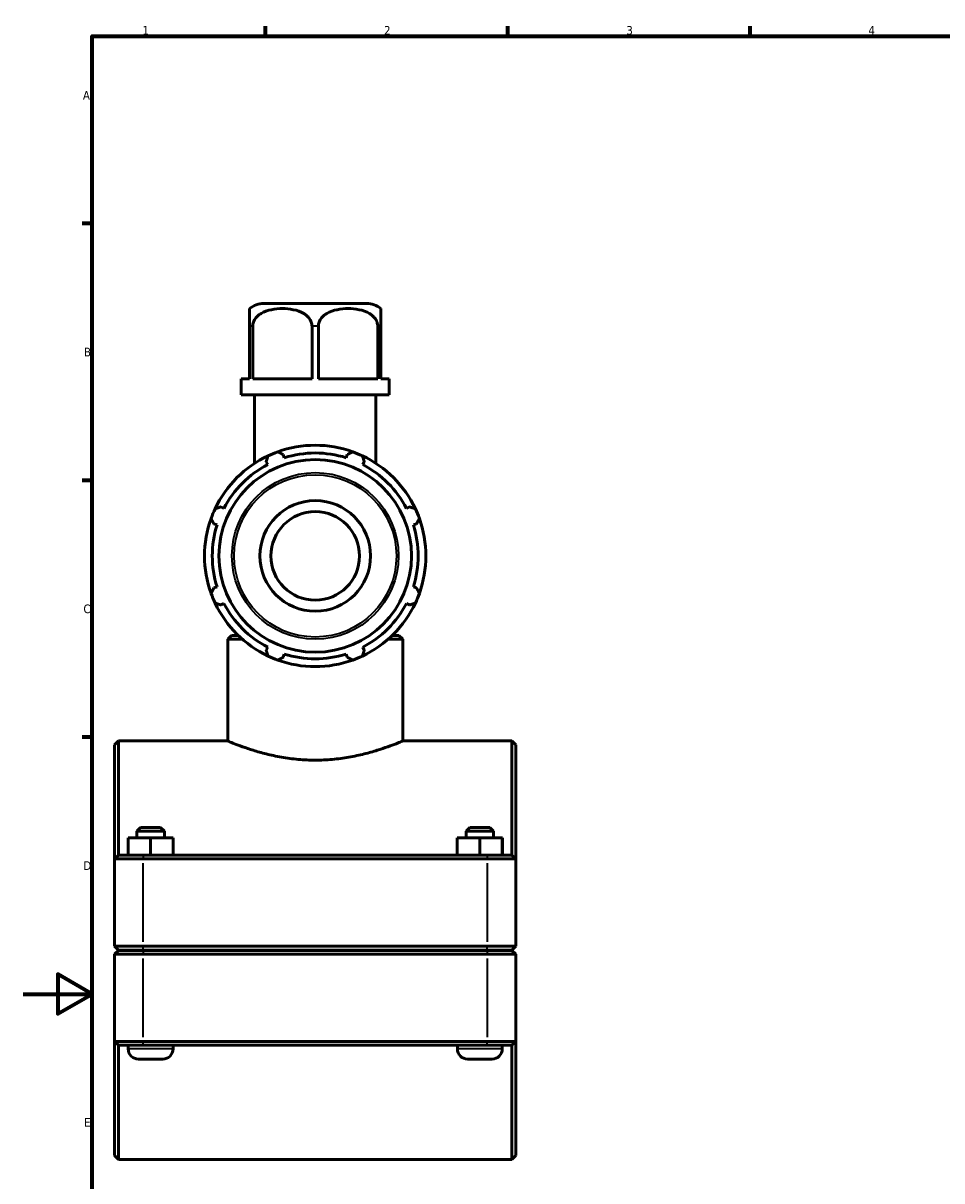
# Model space of a CAD drawing. Header units: millimetres. Extents: x 0 to 904, y -25 to 1297.
# Tile 2 of 6: x 0 to 266, y 243 to 578. Entities that reach past the tile are written whole.
import ezdxf

# ---------------------------------------------------------------- set-up
doc = ezdxf.new("R2010")
doc.units = ezdxf.units.MM
for name, color, linetype, lineweight in [('Border (ISO)', 7, 'Continuous', 70), ('Visible (ISO)', 7, 'Continuous', 50), ('Visible Narrow (ISO)', 7, 'Continuous', 35)]:
    doc.layers.add(name, color=color, linetype=linetype, lineweight=lineweight)
doc.styles.add('Note Text (ISO)', font='tahoma.ttf')

# ---------------------------------------------------------------- blocks, each defined once
blk = doc.blocks.new('Borders Default Border')
at = {"layer": 'Border (ISO)'}
for p, q in [((70.08, 574), (70.08, 576.9)), ((140.17, 574), (140.17, 576.9)), ((210.25, 574), (210.25, 576.9)), ((20, 519.75), (17.1, 519.75)), ((20, 445.5), (17.1, 445.5)), ((20, 371.25), (17.1, 371.25))]:
    blk.add_line(p, q, dxfattribs=at)
at = {"layer": 'Border (ISO)', "flags": 128}
for points in [[(20, 20), (20, 574), (821, 574), (821, 20), (20, 20)], [(0, 297), (20, 297), (10, 302.77), (10, 291.23), (20, 297)]]:
    blk.add_lwpolyline(points, dxfattribs=at)
at = {"layer": 'Border (ISO)', "color": 232, "true_color": 0xca0064, "char_height": 2.5, "attachment_point": 7, "style": 'Note Text (ISO)'}
for s, insert in [('1', (34.48, 574.4)), ('2', (104.37, 574.4)), ('3', (174.43, 574.35)), ('4', (244.42, 574.4)), ('A', (17.29, 555.62)), ('B', (17.59, 481.37)), ('C', (17.43, 407.08)), ('D', (17.43, 332.88)), ('E', (17.64, 258.63))]:
    blk.add_mtext(s, dxfattribs=dict(at, insert=insert))

msp = doc.modelspace()

# ---------------------------------------------------------------- linework, layer by layer
at = {"layer": 'Visible (ISO)'}
for p, q in [((99.2821, 496.6774), (69.6349, 496.6774)), ((65.4585, 490.0774), (65.4585, 474.8774)), ((66.3866, 474.8774), (66.3866, 490.0774)), ((83.5305, 490.0774), (83.5305, 474.8774)), ((85.3866, 474.8774), (85.3866, 490.0774)), ((102.5305, 490.0774), (102.5305, 474.8774)), ((103.4585, 474.8774), (103.4585, 490.0774)), ((63.0349, 474.8774), (65.4585, 474.8774)), ((63.0349, 470.2774), (63.0349, 474.8774)), ((66.3866, 474.8774), (83.5305, 474.8774)), ((85.3866, 474.8774), (102.5305, 474.8774)), ((103.4585, 474.8774), (105.8821, 474.8774)), ((105.8821, 470.2774), (105.8821, 474.8774)), ((105.8821, 470.2774), (63.0349, 470.2774)), ((66.9301, 450.4497), (66.9301, 470.2774)), ((101.9869, 450.4497), (101.9869, 470.2774)), ((75.5095, 452.06), (75.2209, 452.9756)), ((93.6962, 452.9756), (93.4075, 452.06)), ((70.2736, 450.9263), (70.7169, 450.0748)), ((98.2002, 450.0748), (98.6435, 450.9263)), ((58.0611, 437.419), (57.2096, 437.8623)), ((111.7075, 437.8623), (110.856, 437.419)), ((55.1604, 432.9151), (56.0759, 432.6264)), ((112.8412, 432.6264), (113.7567, 432.9151)), ((56.0759, 414.7284), (55.1604, 414.4397)), ((113.7567, 414.4397), (112.8412, 414.7284)), ((57.2096, 409.4925), (58.0611, 409.9357)), ((110.856, 409.9357), (111.7075, 409.4925)), ((60.2397, 400.6774), (59.1397, 399.5774)), ((59.1397, 370.1774), (59.1397, 399.5774)), ((63.4065, 399.5774), (59.1397, 399.5774)), ((60.2397, 400.6774), (62.2099, 400.6774)), ((109.7773, 399.5774), (105.5106, 399.5774)), ((106.7071, 400.6774), (108.6773, 400.6774)), ((108.6773, 400.6774), (109.7773, 399.5774)), ((109.7773, 370.1774), (109.7773, 399.5774)), ((70.7169, 397.2799), (70.2736, 396.4284)), ((75.2209, 394.3792), (75.5095, 395.2948)), ((93.4075, 395.2948), (93.6962, 394.3792)), ((98.6435, 396.4284), (98.2002, 397.2799)), ((26.4585, 369.0774), (27.5585, 370.1774)), ((26.4585, 336.0774), (26.4585, 369.0774)), ((27.5585, 370.1774), (27.5585, 337.1774)), ((59.1397, 370.1774), (27.5585, 370.1774)), ((141.3585, 370.1774), (109.7773, 370.1774)), ((141.3585, 337.1774), (141.3585, 370.1774)), ((142.4585, 369.0774), (141.3585, 370.1774)), ((142.4585, 369.0774), (142.4585, 336.0774)), ((33.9585, 345.1774), (32.8585, 344.0774)), ((39.7585, 345.1774), (33.9585, 345.1774)), ((39.7585, 345.1774), (40.8585, 344.0774)), ((129.1585, 345.1774), (128.0585, 344.0774)), ((134.9585, 345.1774), (129.1585, 345.1774)), ((134.9585, 345.1774), (136.0585, 344.0774)), ((30.3385, 337.1774), (30.3385, 342.1774)), ((36.8183, 342.1774), (30.3385, 342.1774)), ((32.8585, 344.0774), (40.8585, 344.0774)), ((32.8585, 344.0774), (32.8585, 342.1774)), ((36.8183, 337.1774), (36.8183, 342.1774)), ((43.3383, 342.1774), (36.8183, 342.1774)), ((40.8585, 344.0774), (40.8585, 342.1774)), ((43.3383, 337.1774), (43.3383, 342.1774)), ((43.3786, 342.1774), (43.3383, 342.1774)), ((43.3786, 337.1774), (43.3786, 342.1774)), ((125.5385, 337.1774), (125.5385, 342.1774)), ((132.0183, 342.1774), (125.5385, 342.1774)), ((128.0585, 344.0774), (136.0585, 344.0774)), ((128.0585, 344.0774), (128.0585, 342.1774)), ((132.0183, 337.1774), (132.0183, 342.1774)), ((138.5383, 342.1774), (132.0183, 342.1774)), ((136.0585, 344.0774), (136.0585, 342.1774)), ((138.5383, 337.1774), (138.5383, 342.1774)), ((138.5786, 342.1774), (138.5383, 342.1774)), ((138.5786, 337.1774), (138.5786, 342.1774)), ((27.5585, 337.1774), (26.4585, 336.0774)), ((34.7085, 336.0774), (26.4585, 336.0774)), ((26.4585, 336.0774), (26.4585, 310.8274)), ((27.5585, 337.1774), (34.7085, 337.1774)), ((134.2085, 337.1774), (34.7085, 337.1774)), ((34.7085, 336.0774), (134.2085, 336.0774)), ((134.2085, 337.1774), (141.3585, 337.1774)), ((142.4585, 336.0774), (134.2085, 336.0774)), ((141.3585, 337.1774), (142.4585, 336.0774)), ((142.4585, 310.8274), (142.4585, 336.0774)), ((27.5585, 309.7274), (26.4585, 310.8274)), ((26.4585, 310.8274), (34.7085, 310.8274)), ((27.5585, 309.6274), (26.4585, 308.5274)), ((34.7085, 308.5274), (26.4585, 308.5274)), ((26.4585, 308.5274), (26.4585, 283.2774)), ((34.7085, 309.7274), (27.5585, 309.7274)), ((27.5585, 309.6274), (34.7085, 309.6274)), ((30.3585, 309.7274), (30.3585, 309.6274)), ((134.2085, 310.8274), (34.7085, 310.8274)), ((34.7085, 309.7274), (134.2085, 309.7274)), ((134.2085, 309.6274), (34.7085, 309.6274)), ((34.7085, 308.5274), (134.2085, 308.5274)), ((43.3585, 309.7274), (43.3585, 309.6274)), ((125.5585, 309.7274), (125.5585, 309.6274)), ((134.2085, 310.8274), (142.4585, 310.8274)), ((141.3585, 309.7274), (134.2085, 309.7274)), ((134.2085, 309.6274), (141.3585, 309.6274)), ((142.4585, 308.5274), (134.2085, 308.5274)), ((138.5585, 309.7274), (138.5585, 309.6274)), ((141.3585, 309.7274), (142.4585, 310.8274)), ((141.3585, 309.6274), (142.4585, 308.5274)), ((142.4585, 283.2774), (142.4585, 308.5274)), ((26.4585, 283.2774), (34.7085, 283.2774)), ((26.4585, 250.2774), (26.4585, 283.2774)), ((27.5585, 282.1774), (26.4585, 283.2774)), ((27.5585, 282.1774), (27.5585, 249.1774)), ((34.7085, 282.1774), (27.5585, 282.1774)), ((30.3585, 282.1774), (30.3585, 281.1774)), ((134.2085, 283.2774), (34.7085, 283.2774)), ((34.7085, 282.1774), (134.2085, 282.1774)), ((43.3585, 282.1774), (43.3585, 281.1774)), ((125.5585, 282.1774), (125.5585, 281.1774)), ((134.2085, 283.2774), (142.4585, 283.2774)), ((141.3585, 282.1774), (134.2085, 282.1774)), ((138.5585, 282.1774), (138.5585, 281.1774)), ((141.3585, 282.1774), (142.4585, 283.2774)), ((141.3585, 249.1774), (141.3585, 282.1774)), ((142.4585, 283.2774), (142.4585, 250.2774)), ((33.3585, 278.1774), (40.3585, 278.1774)), ((128.5585, 278.1774), (135.5585, 278.1774)), ((26.4585, 250.2774), (27.5585, 249.1774)), ((141.3585, 249.1774), (27.5585, 249.1774)), ((142.4585, 250.2774), (141.3585, 249.1774))]:
    msp.add_line(p, q, dxfattribs=at)
for radius in [27.8439, 16, 12.8]:
    msp.add_circle((84.4585, 423.6774), radius, dxfattribs=at)
for centre, radius, start, end in [((69.6349, 490.0774), 6.6, 90, 129.256108), ((99.2821, 490.0774), 6.6, 50.743892, 90), ((84.4585, 423.6774), 32, 70.208016, 109.791984), ((84.4585, 423.6774), 32, 115.208016, 154.791984), ((84.4585, 423.6774), 32, 109.791984, 115.208016), ((84.4585, 423.6774), 29.76, 72.5, 107.5), ((84.4585, 423.6774), 32, 64.791984, 70.208016), ((84.4585, 423.6774), 32, 25.208016, 64.791984), ((84.4585, 423.6774), 29.76, 117.5, 152.5), ((84.4585, 423.6774), 29.76, 27.5, 62.5), ((84.4585, 423.6774), 32, 154.791984, 160.208016), ((84.4585, 423.6774), 32, 19.791984, 25.208016), ((84.4585, 423.6774), 32, 160.208016, 199.791984), ((84.4585, 423.6774), 29.76, 162.5, 197.5), ((84.4585, 423.6774), 29.76, 342.5, 17.5), ((84.4585, 423.6774), 32, 340.208016, 19.791984), ((84.4585, 423.6774), 32, 199.791984, 205.208016), ((84.4585, 423.6774), 32, 334.791984, 340.208016), ((84.4585, 423.6774), 32, 205.208016, 244.791984), ((84.4585, 423.6774), 29.76, 207.5, 242.5), ((84.4585, 423.6774), 32, 295.208016, 334.791984), ((84.4585, 423.6774), 29.76, 297.5, 332.5), ((84.4585, 423.6774), 29.76, 252.5, 287.5), ((84.4585, 423.6774), 32, 244.791984, 250.208016), ((84.4585, 423.6774), 32, 250.208016, 289.791984), ((84.4585, 423.6774), 32, 289.791984, 295.208016), ((33.3585, 281.1774), 3, 180, 270), ((40.3585, 281.1774), 3, 270, 0), ((128.5585, 281.1774), 3, 180, 270), ((135.5585, 281.1774), 3, 270, 0)]:
    msp.add_arc(centre, radius, start, end, dxfattribs=at)
for points, knots in [([(65.4585, 495.1879), (65.4585, 495.1879), (65.4585, 494.8404), (65.4585, 493.6159), (65.4585, 493.4221), (65.4585, 492.9799), (65.4585, 492.7307), (65.4585, 492.1392), (65.4585, 491.6804), (65.4585, 490.9013), (65.4585, 490.456), (65.4585, 490.0774)], [2.30476082, 2.30476082, 2.30476082, 2.30476082, 2.99885247, 2.99885247, 3.10217287, 3.10217287, 3.20549328, 3.20549328, 3.34355511, 3.34355511, 3.45714123, 3.45714123, 3.45714123, 3.45714123]), ([(66.3866, 490.0774), (66.3866, 490.456), (66.4647, 490.9013), (66.734, 491.6804), (67.0001, 492.1392), (67.4725, 492.7307), (67.7176, 492.9799), (68.2447, 493.4221), (68.5262, 493.6159), (70.5694, 494.8404), (72.9549, 495.1879), (76.9622, 495.1879), (79.3477, 494.8404), (81.3908, 493.6159), (81.6724, 493.4221), (82.1995, 492.9799), (82.4446, 492.7307), (82.917, 492.1392), (83.1831, 491.6804), (83.4524, 490.9013), (83.5305, 490.456), (83.5305, 490.0774)], [1.15238041, 1.15238041, 1.15238041, 1.15238041, 1.26596653, 1.26596653, 1.40402836, 1.40402836, 1.50734877, 1.50734877, 1.61066918, 1.61066918, 2.30476082, 2.30476082, 2.99885247, 2.99885247, 3.10217287, 3.10217287, 3.20549328, 3.20549328, 3.34355511, 3.34355511, 3.45714123, 3.45714123, 3.45714123, 3.45714123]), ([(85.3866, 490.0774), (85.3866, 490.456), (85.4647, 490.9013), (85.734, 491.6804), (86.0001, 492.1392), (86.4725, 492.7307), (86.7176, 492.9799), (87.2447, 493.4221), (87.5262, 493.6159), (89.5694, 494.8404), (91.9549, 495.1879), (95.9622, 495.1879), (98.3477, 494.8404), (100.3908, 493.6159), (100.6724, 493.4221), (101.1995, 492.9799), (101.4446, 492.7307), (101.917, 492.1392), (102.1831, 491.6804), (102.4524, 490.9013), (102.5305, 490.456), (102.5305, 490.0774)], [1.15238041, 1.15238041, 1.15238041, 1.15238041, 1.26596653, 1.26596653, 1.40402836, 1.40402836, 1.50734877, 1.50734877, 1.61066918, 1.61066918, 2.30476082, 2.30476082, 2.99885247, 2.99885247, 3.10217287, 3.10217287, 3.20549328, 3.20549328, 3.34355511, 3.34355511, 3.45714123, 3.45714123, 3.45714123, 3.45714123]), ([(103.4585, 490.0774), (103.4585, 490.456), (103.4585, 490.9013), (103.4585, 491.6804), (103.4585, 492.1392), (103.4585, 492.7307), (103.4585, 492.9799), (103.4585, 493.4221), (103.4585, 493.6159), (103.4585, 494.8404), (103.4585, 495.1879), (103.4585, 495.1879)], [1.15238041, 1.15238041, 1.15238041, 1.15238041, 1.26596653, 1.26596653, 1.40402836, 1.40402836, 1.50734877, 1.50734877, 1.61066918, 1.61066918, 2.30476082, 2.30476082, 2.30476082, 2.30476082]), ([(59.1397, 370.1774), (59.1397, 370.1774), (59.2959, 370.1115), (59.9464, 369.8435), (60.4406, 369.6416), (61.7389, 369.1335), (62.544, 368.8273), (64.396, 368.1664), (65.4431, 367.8123), (67.6691, 367.1228), (68.9274, 366.762), (71.6722, 366.0771), (73.1587, 365.7536), (76.2704, 365.2103), (77.8985, 364.9907), (81.1863, 364.6977), (82.8462, 364.6247), (86.0709, 364.6247), (87.7307, 364.6977), (91.0186, 364.9907), (92.6467, 365.2103), (95.7584, 365.7536), (97.2449, 366.0771), (99.9897, 366.762), (101.248, 367.1228), (103.4739, 367.8123), (104.521, 368.1664), (106.3731, 368.8273), (107.1782, 369.1335), (108.4765, 369.6416), (108.9707, 369.8435), (109.6212, 370.1115), (109.7773, 370.1774), (109.7773, 370.1774)], [3.86720257, 3.86720257, 3.86720257, 3.86720257, 4.350305, 4.350305, 4.83340743, 4.83340743, 5.31650986, 5.31650986, 5.79961229, 5.79961229, 6.2833105, 6.2833105, 6.76700872, 6.76700872, 7.25070693, 7.25070693, 7.73440514, 7.73440514, 8.21810335, 8.21810335, 8.70180157, 8.70180157, 9.18549978, 9.18549978, 9.66919799, 9.66919799, 10.15230042, 10.15230042, 10.63540285, 10.63540285, 11.11850528, 11.11850528, 11.60160771, 11.60160771, 11.60160771, 11.60160771])]:
    msp.add_open_spline(points, degree=3, knots=knots, dxfattribs=at)
for points, weights in [([(70.2736, 450.9263), (70.5459, 451.7608), (70.8296, 452.6299)], [1.00213174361, 1.00147415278, 1]), ([(73.6231, 453.7871), (74.4383, 453.373), (75.2209, 452.9756)], [1, 1.00147415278, 1.00213174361]), ([(93.6962, 452.9756), (94.4788, 453.373), (95.2939, 453.7871)], [1.00213174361, 1.00147415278, 1]), ([(98.0875, 452.6299), (98.3712, 451.7608), (98.6435, 450.9263)], [1, 1.00147415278, 1.00213174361]), ([(55.506, 437.3064), (56.3752, 437.59), (57.2096, 437.8623)], [1, 1.00147415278, 1.00213174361]), ([(111.7075, 437.8623), (112.5419, 437.59), (113.4111, 437.3064)], [1.00213174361, 1.00147415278, 1]), ([(55.1604, 432.9151), (54.7629, 433.6976), (54.3488, 434.5128)], [1.00213174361, 1.00147415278, 1]), ([(114.5682, 434.5128), (114.1542, 433.6976), (113.7567, 432.9151)], [1, 1.00147415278, 1.00213174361]), ([(54.3488, 412.842), (54.7629, 413.6571), (55.1604, 414.4397)], [1, 1.00147415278, 1.00213174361]), ([(113.7567, 414.4397), (114.1542, 413.6571), (114.5682, 412.842)], [1.00213174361, 1.00147415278, 1]), ([(57.2096, 409.4925), (56.3752, 409.7647), (55.506, 410.0484)], [1.00213174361, 1.00147415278, 1]), ([(113.4111, 410.0484), (112.5419, 409.7647), (111.7075, 409.4925)], [1, 1.00147415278, 1.00213174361]), ([(70.8296, 394.7248), (70.5459, 395.594), (70.2736, 396.4284)], [1, 1.00147415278, 1.00213174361]), ([(98.6435, 396.4284), (98.3712, 395.594), (98.0875, 394.7248)], [1.00213174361, 1.00147415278, 1]), ([(75.2209, 394.3792), (74.4383, 393.9817), (73.6231, 393.5677)], [1.00213174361, 1.00147415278, 1]), ([(95.2939, 393.5677), (94.4788, 393.9817), (93.6962, 394.3792)], [1, 1.00147415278, 1.00213174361])]:
    msp.add_rational_spline(points, weights, degree=2, dxfattribs=at)
at = {"layer": 'Visible Narrow (ISO)'}
for p, q in [((66.3369, 490.0774), (65.5016, 490.0774)), ((85.2939, 490.0774), (83.6232, 490.0774)), ((103.4155, 490.0774), (102.5802, 490.0774)), ((34.7085, 337.1224), (34.7085, 336.1324)), ((34.7085, 312.0899), (34.7085, 334.8149)), ((134.2085, 337.1224), (134.2085, 336.1324)), ((134.2085, 334.8149), (134.2085, 312.0899)), ((34.7085, 309.7824), (34.7085, 310.7724)), ((34.7085, 309.5724), (34.7085, 308.5824)), ((134.2085, 309.7824), (134.2085, 310.7724)), ((134.2085, 309.5724), (134.2085, 308.5824)), ((34.7085, 284.5399), (34.7085, 307.2649)), ((134.2085, 307.2649), (134.2085, 284.5399)), ((34.7085, 282.2324), (34.7085, 283.2224)), ((134.2085, 282.2324), (134.2085, 283.2224)), ((43.2785, 281.1774), (30.4386, 281.1774)), ((138.4785, 281.1774), (125.6386, 281.1774))]:
    msp.add_line(p, q, dxfattribs=at)
for radius in [24.0933, 23.463]:
    msp.add_circle((84.4585, 423.6774), radius, dxfattribs=at)

# ---------------------------------------------------------------- block references
msp.add_blockref('Borders Default Border', (0, 0))

doc.saveas('drawing.dxf')
